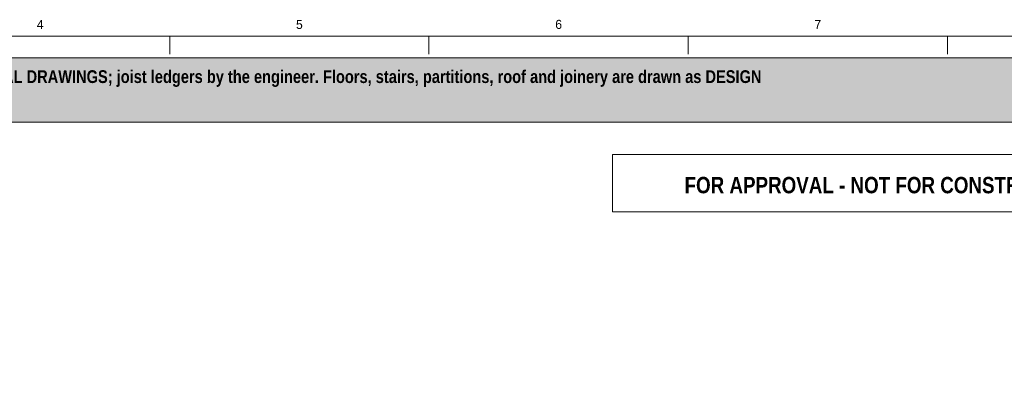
# Model space of a CAD drawing. Header units: millimetres. Extents: x 17 to 413, y 4 to 292.
# Tile 8 of 9: x 144 to 281, y 240 to 292. Entities that reach past the tile are written whole.
import ezdxf
from ezdxf.enums import TextEntityAlignment as Align

# ---------------------------------------------------------------- set-up
doc = ezdxf.new("R2010")
doc.units = ezdxf.units.MM
for name, color, linetype in [('FILL-WHITE', 7, 'Continuous'), ('LINE-INK', 7, 'Continuous'), ('LINE-RED', 7, 'Continuous'), ('TEXT-INK', 7, 'Continuous'), ('TEXT-RED', 7, 'Continuous'), ('TEXT-STEEL_GREY', 7, 'Continuous')]:
    doc.layers.add(name, color=color, linetype=linetype)
doc.styles.add('OpenSansCondensed-Bold', font='OpenSansCondensed-Bold.ttf')

msp = doc.modelspace()

# ---------------------------------------------------------------- hatches: boundary and pattern name
at = {"layer": 'FILL-WHITE', "true_color": 0xfff5f0}
h = msp.add_hatch(color=7, dxfattribs=at)
h.dxf.hatch_style = 1
h.paths.add_polyline_path([(23, 278), (307, 278), (307, 287), (23, 287)])

# ---------------------------------------------------------------- linework, layer by layer
at = {"layer": 'LINE-INK', "lineweight": 5}
for p, q in [((164.5, 290), (164.5, 287.5)), ((200.62, 290), (200.62, 287.5)), ((236.75, 290), (236.75, 287.5)), ((272.88, 290), (272.88, 287.5))]:
    msp.add_line(p, q, dxfattribs=at)
msp.add_lwpolyline([(20, 7), (413, 7), (413, 290), (20, 290)], close=True, dxfattribs=at)
at = {"layer": 'LINE-RED', "lineweight": 5}
for points in [[(23, 278), (307, 278), (307, 287), (23, 287)], [(226.21, 265.5), (303, 265.5), (303, 273.5), (226.21, 273.5)]]:
    msp.add_lwpolyline(points, close=True, dxfattribs=at)

# ---------------------------------------------------------------- texts
at = {"layer": 'TEXT-INK', "style": 'OpenSansCondensed-Bold'}
msp.add_text('ICF PACKAGE: Nudura ICF formwork and accessories are our supply. Raft and foundations AS PER THE ARCHITECTURAL DRAWINGS; joist ledgers by the engineer. Floors, stairs, partitions, roof and joinery are drawn as DESIGN', height=1.778, dxfattribs=at).set_placement((24.6, 283.47))
at = {"layer": 'TEXT-RED', "style": 'OpenSansCondensed-Bold'}
msp.add_text('FOR APPROVAL - NOT FOR CONSTRUCTION', height=2.286, dxfattribs=at).set_placement((264.6, 268.1), align=Align.CENTER)
at = {"layer": 'TEXT-STEEL_GREY'}
for s, p in [('6', (218.69, 291)), ('4', (146.44, 291)), ('5', (182.56, 291)), ('7', (254.81, 291))]:
    msp.add_text(s, height=1.27, dxfattribs=at).set_placement(p, align=Align.CENTER)

doc.saveas('drawing.dxf')
